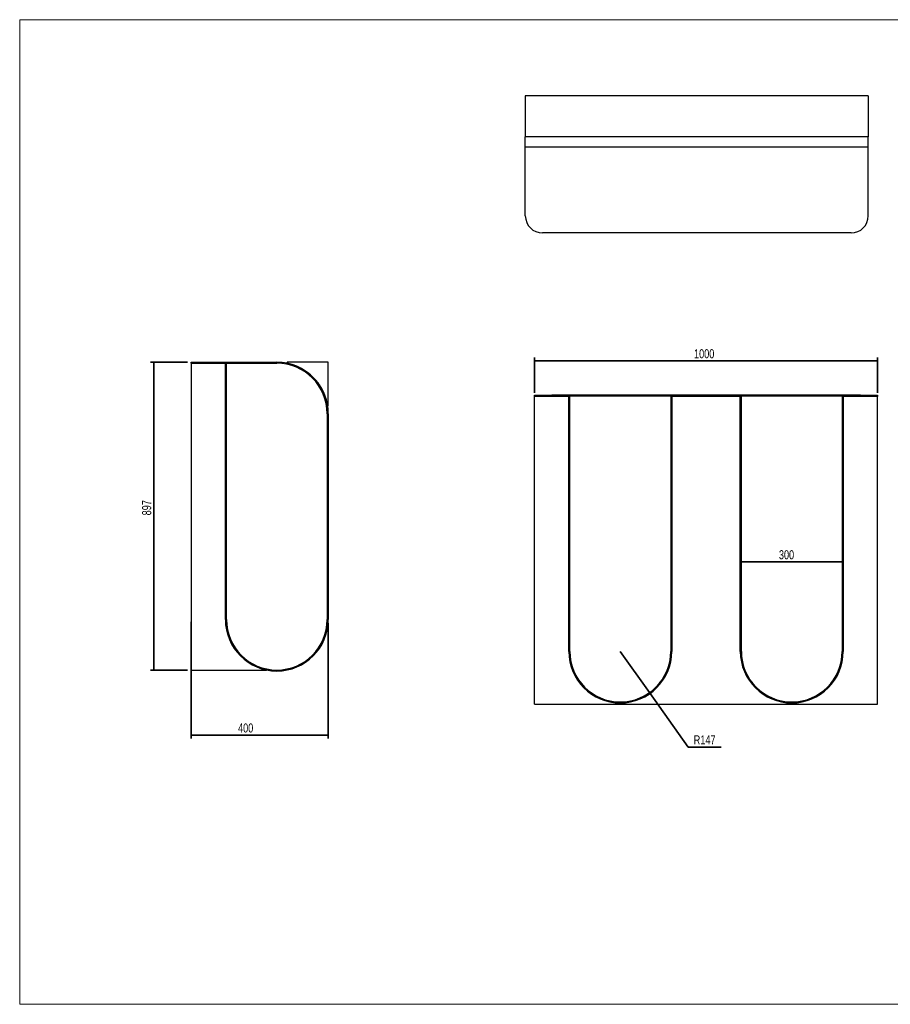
# Model space of a CAD drawing. Header units: millimetres. Extents: x 5 to 415, y 5 to 292.
# Tile 1 of 2: x 5 to 259, y 5 to 292. Entities that reach past the tile are written whole.
import ezdxf

# ---------------------------------------------------------------- set-up
doc = ezdxf.new("R2010")
doc.units = ezdxf.units.MM
doc.layers.add('CONTORNI', color=7, linetype='Continuous', lineweight=35)
doc.layers.add('TABELLA', color=7, linetype='Continuous')
doc.styles.add('SLDTEXTSTYLE0', font='TXT', dxfattribs={"width": 0.75})
doc.dimstyles.new('SLDDIMSTYLE0', dxfattribs={"dimtxt": 2.645833, "dimasz": 2, "dimexe": 0, "dimexo": 0.0625, "dimgap": 0.661458, "dimtad": 1, "dimdec": 1, "dimlfac": 10, "dimrnd": 1e-09, "dimzin": 12, "dimdsep": 46, "dimtxsty": 'SLDTEXTSTYLE0', "dimsah": 1, "dimcen": 0.09, "dimadec": 0, "dimazin": 3, "dimtfac": 1, "dimtdec": 1, "dimtofl": 0, "dimtmove": 0, "dimatfit": 3, "dimfxl": 0, "dimfrac": 2, "dimtolj": 1, "dimtzin": 12, "dimarcsym": 0})
doc.dimstyles.new('SLDDIMSTYLE1', dxfattribs={"dimtxt": 2.645833, "dimasz": 2, "dimexe": 0, "dimexo": 0.0625, "dimgap": 0.661458, "dimtad": 0, "dimtih": 1, "dimtoh": 1, "dimdec": 1, "dimlfac": 10, "dimrnd": 1e-09, "dimzin": 12, "dimdsep": 46, "dimtxsty": 'SLDTEXTSTYLE0', "dimsah": 1, "dimcen": 0, "dimadec": 0, "dimazin": 3, "dimtfac": 1, "dimtdec": 1, "dimtofl": 0, "dimtmove": 0, "dimatfit": 3, "dimfxl": 0, "dimfrac": 2, "dimtolj": 1, "dimtzin": 12, "dimarcsym": 0})

# ---------------------------------------------------------------- blocks, each defined once
blk = doc.blocks.new('_D')
at = {"layer": 'CONTORNI', "color": 7}
for p, q in [((53.97, 192.14), (43.1, 192.14)), ((44.1, 192.14), (44.1, 102.44)), ((53.97, 102.44), (43.1, 102.44))]:
    blk.add_line(p, q, dxfattribs=at)
for points in [[(44.1, 192.14), (43.85, 190.14), (44.35, 190.14)], [(44.1, 102.44), (44.35, 104.44), (43.85, 104.44)]]:
    blk.add_solid(points, dxfattribs=at)
at = {"layer": 'CONTORNI', "color": 7, "insert": (40.69, 147.52), "char_height": 2.646, "attachment_point": 1, "rotation": 90, "style": 'SLDTEXTSTYLE0'}
blk.add_mtext('897', dxfattribs=at)
blk = doc.blocks.new('_D_1')
at = {"layer": 'CONTORNI', "color": 7}
for p, q in [((54.97, 116.44), (54.97, 82.46)), ((94.97, 116.14), (94.97, 82.46)), ((54.97, 83.46), (94.97, 83.46))]:
    blk.add_line(p, q, dxfattribs=at)
for points in [[(54.97, 83.46), (56.97, 83.21), (56.97, 83.71)], [(94.97, 83.46), (92.97, 83.71), (92.97, 83.21)]]:
    blk.add_solid(points, dxfattribs=at)
at = {"layer": 'CONTORNI', "color": 7, "insert": (68.67, 86.87), "char_height": 2.646, "attachment_point": 1, "style": 'SLDTEXTSTYLE0'}
blk.add_mtext('400', dxfattribs=at)
blk = doc.blocks.new('_D_2')
at = {"layer": 'CONTORNI', "color": 7}
for p, q in [((180.1, 107.83), (188.63, 95.86)), ((188.63, 95.86), (199.93, 79.98)), ((199.93, 79.98), (209.53, 79.98))]:
    blk.add_line(p, q, dxfattribs=at)
blk.add_solid([(188.63, 95.86), (189.58, 94.09), (189.99, 94.38)], dxfattribs=at)
at = {"layer": 'CONTORNI', "color": 7, "insert": (201.52, 83.39), "char_height": 2.646, "attachment_point": 1, "style": 'SLDTEXTSTYLE0'}
blk.add_mtext('R147', dxfattribs=at)
blk = doc.blocks.new('_D_3')
at = {"layer": 'CONTORNI', "color": 7}
for p, q in [((155.1, 183.21), (155.1, 193.53)), ((255.1, 192.53), (155.1, 192.53)), ((255.1, 183.21), (255.1, 193.53))]:
    blk.add_line(p, q, dxfattribs=at)
for points in [[(155.1, 192.53), (157.1, 192.28), (157.1, 192.78)], [(255.1, 192.53), (253.1, 192.78), (253.1, 192.28)]]:
    blk.add_solid(points, dxfattribs=at)
at = {"layer": 'CONTORNI', "color": 7, "insert": (201.61, 195.95), "char_height": 2.646, "attachment_point": 1, "style": 'SLDTEXTSTYLE0'}
blk.add_mtext('1000', dxfattribs=at)
blk = doc.blocks.new('_D_4')
at = {"layer": 'CONTORNI', "color": 7}
blk.add_line((215.1, 133.95), (245.1, 133.95), dxfattribs=at)
for points in [[(215.1, 133.95), (217.1, 133.7), (217.1, 134.2)], [(245.1, 133.95), (243.1, 134.2), (243.1, 133.7)]]:
    blk.add_solid(points, dxfattribs=at)
at = {"layer": 'CONTORNI', "color": 7, "insert": (226.35, 137.36), "char_height": 2.646, "attachment_point": 1, "style": 'SLDTEXTSTYLE0'}
blk.add_mtext('300', dxfattribs=at)

msp = doc.modelspace()

# ---------------------------------------------------------------- linework, layer by layer
at = {"color": 7, "linetype": 'Continuous', "lineweight": 25}
for p, q in [((252.416, 269.834), (152.416, 269.834)), ((152.416, 269.834), (152.416, 257.819)), ((252.416, 269.834), (252.416, 257.819)), ((252.416, 257.819), (152.416, 257.819)), ((152.416, 254.834), (152.416, 257.819)), ((252.416, 254.834), (252.416, 257.819)), ((152.416, 234.834), (152.416, 254.834)), ((252.416, 254.834), (152.416, 254.834)), ((252.416, 234.834), (252.416, 254.834)), ((247.416, 229.834), (157.416, 229.834)), ((54.97, 191.845), (54.97, 192.145)), ((54.97, 192.145), (59.97, 192.145)), ((59.97, 191.845), (54.97, 191.845)), ((54.97, 191.825), (54.97, 117.445)), ((64.97, 191.825), (54.97, 191.825)), ((59.97, 192.145), (79.97, 192.145)), ((59.97, 191.845), (79.97, 191.845)), ((64.97, 117.145), (64.97, 191.825)), ((64.97, 191.825), (65.27, 191.825)), ((65.27, 117.145), (65.27, 191.825)), ((94.97, 192.145), (82.955, 192.145)), ((82.955, 192.145), (82.955, 191.845)), ((94.97, 180.13), (94.97, 192.145)), ((155.099, 182.235), (155.099, 182.535)), ((155.099, 182.535), (160.099, 182.535)), ((160.099, 182.235), (155.099, 182.235)), ((155.099, 182.235), (155.099, 182.215)), ((155.099, 107.535), (155.099, 182.215)), ((165.099, 182.215), (155.099, 182.215)), ((250.099, 182.535), (160.099, 182.535)), ((250.099, 182.235), (160.099, 182.235)), ((165.099, 182.215), (165.399, 182.215)), ((165.099, 107.835), (165.099, 182.215)), ((165.399, 107.835), (165.399, 182.215)), ((194.799, 182.215), (195.099, 182.215)), ((194.799, 182.215), (194.799, 107.835)), ((195.099, 182.215), (195.099, 107.835)), ((215.099, 182.215), (195.099, 182.215)), ((215.099, 182.215), (215.399, 182.215)), ((215.099, 107.835), (215.099, 182.215)), ((215.399, 107.835), (215.399, 182.215)), ((244.799, 182.215), (245.099, 182.215)), ((244.799, 182.215), (244.799, 107.835)), ((245.099, 182.215), (245.099, 107.835)), ((255.099, 182.215), (245.099, 182.215)), ((250.099, 182.535), (255.099, 182.535)), ((255.099, 182.235), (250.099, 182.235)), ((255.099, 182.535), (255.099, 182.235)), ((255.099, 182.235), (255.099, 182.215)), ((255.099, 107.535), (255.099, 182.215)), ((94.67, 180.13), (94.97, 180.13)), ((94.97, 179.594), (94.97, 180.13)), ((94.67, 177.145), (94.67, 117.145)), ((94.97, 177.145), (94.97, 117.145)), ((54.97, 117.445), (54.97, 102.445)), ((155.099, 92.535), (155.099, 107.535)), ((255.099, 92.535), (255.099, 107.535)), ((54.97, 102.445), (76.97, 102.445)), ((76.985, 102.443), (76.985, 102.46)), ((155.099, 92.535), (255.099, 92.535))]:
    msp.add_line(p, q, dxfattribs=at)
for centre, radius, start, end in [((157.416, 234.834), 5, 180, 270), ((247.416, 234.834), 5, 270, 0), ((79.97, 177.145), 15, 0, 90), ((79.97, 177.145), 14.7, 0, 90), ((79.97, 177.145), 15, 11.47834, 78.52166), ((94.87, 179.594), 0.1, 189.33565, 0), ((79.97, 117.145), 15, 180, 0), ((79.97, 117.145), 14.7, 180, 0), ((180.099, 107.835), 15, 180, 0), ((180.099, 107.835), 14.7, 180, 0), ((230.099, 107.835), 15, 180, 0), ((230.099, 107.835), 14.7, 180, 0)]:
    msp.add_arc(centre, radius, start, end, dxfattribs=at)
at = {"layer": 'TABELLA', "color": 5, "linetype": 'Continuous', "lineweight": 18}
for p, q in [((414.98, 292), (5, 292)), ((5, 292), (5, 5)), ((5, 5), (415, 5))]:
    msp.add_line(p, q, dxfattribs=at)

# ---------------------------------------------------------------- dimensions: what is measured, and where the dimension line sits
at = {"layer": 'CONTORNI', "color": 7}
for base, p1, p2, picture, middle in [((155.099, 192.535), (255.099, 182.215), (155.099, 182.215), '_D_3', (205.525, 192.535)), ((245.099, 133.948), (215.099, 107.835), (245.099, 107.835), '_D_4', (229.286, 133.948)), ((94.97, 83.457), (54.97, 117.445), (94.97, 117.145), '_D_1', (71.606, 83.457))]:
    dim = msp.add_linear_dim(base=base, p1=p1, p2=p2, dimstyle='SLDDIMSTYLE0', dxfattribs=at)
    dim.commit()
    dim.dimension.update_dxf_attribs({"geometry": picture, "text_midpoint": middle, "dimtype": 160})
dim = msp.add_linear_dim(base=(44.097, 102.445), p1=(54.97, 192.145), p2=(54.97, 102.445), angle=90, dimstyle='SLDDIMSTYLE0', dxfattribs=at)
dim.commit()
dim.dimension.update_dxf_attribs({"geometry": '_D', "text_midpoint": (44.097, 150.451), "dimtype": 160})
dim = msp.add_radius_dim(center=(180.099, 107.835), mpoint=(188.625, 95.86), dimstyle='SLDDIMSTYLE1', dxfattribs=at)
dim.commit()
dim.dimension.update_dxf_attribs({"geometry": '_D_2', "text_midpoint": (205.525, 82.077), "dimtype": 164})

doc.saveas('drawing.dxf')
